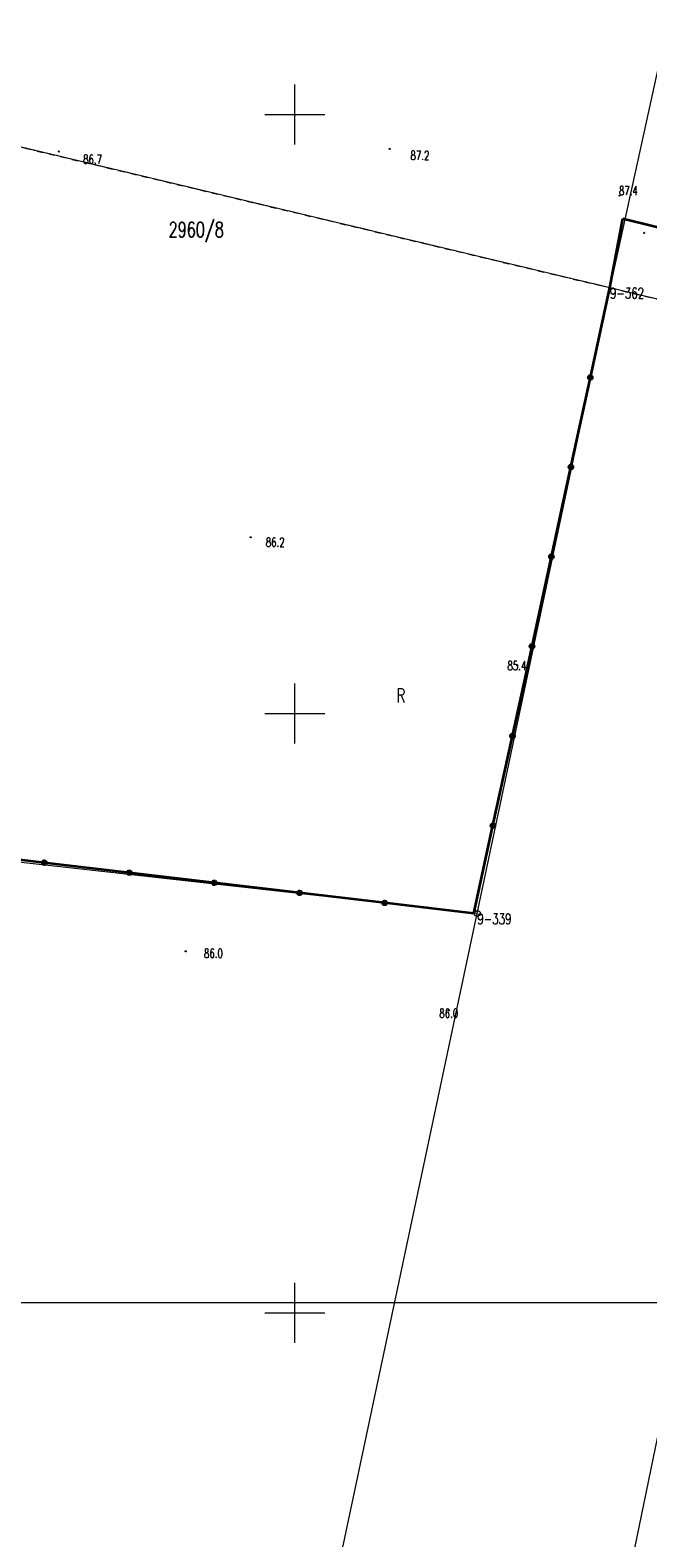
# Model space of a CAD drawing. Header units: metres. Extents: x 7427346 to 7428402, y 5774471 to 5775252.
# Tile 7 of 24: x 7427828 to 7427879, y 5774731 to 5774857. Entities that reach past the tile are written whole.
import ezdxf
from ezdxf.enums import TextEntityAlignment as Align

# ---------------------------------------------------------------- set-up
doc = ezdxf.new("R2010")
doc.units = ezdxf.units.M
doc.header["$MEASUREMENT"] = 0
for name, pattern in [('1', [0]), ('GDE', [0]), ('GUK', [2, 1.5, -0.5]), ('GUZ', [1, 0.5, -0.5])]:
    doc.linetypes.add(name, pattern=pattern)
doc.layers.get('0').update_dxf_attribs({"color": 250, "linetype": 'CONTINUOUS', "lineweight": 100})
for name, color, linetype, lineweight in [('Dzialki', 7, 'GDE', 18), ('Kontury', 3, 'GUK', 18), ('Numery_dzialek', 7, 'CONTINUOUS', 13), ('Numery_punktow', 7, 'CONTINUOUS', 9), ('Numery_uzytkow', 3, 'CONTINUOUS', 13), ('OTO_L_0', 7, 'CONTINUOUS', 35), ('OTR_T_1', 7, 'CONTINUOUS', 18), ('Podzial_sekcyjny_krzyze', 7, '1', 18), ('Punkty', 7, 'CONTINUOUS', 18), ('ramka', 7, 'CONTINUOUS', 0), ('Uzytki', 3, 'GUZ', 18)]:
    doc.layers.add(name, color=color, linetype=linetype, lineweight=lineweight)
doc.styles.get("Standard").update_dxf_attribs({"font": 'Simplex.SHX', "width": 0.75})

# ---------------------------------------------------------------- blocks, each defined once
blk = doc.blocks.new('GRT')
at = {"linetype": 'Continuous'}
blk.add_circle((0, 0), 0.25, dxfattribs=at)
blk = doc.blocks.new('GRO')
at = {"linetype": 'Continuous'}
blk.add_circle((0, 0), 0.045, dxfattribs=at)
blk = doc.blocks.new('2_OTRN')
at = {"linetype": 'Continuous'}
blk.add_circle((0, 0), 0.045, dxfattribs=at)

msp = doc.modelspace()

# ---------------------------------------------------------------- linework, layer by layer
at = {"layer": 'Dzialki'}
for p, q in [((7427899.92, 5774943.48), (7427876.29, 5774835.53)), ((7427876.29, 5774835.53), (7427797.35, 5774854.38)), ((7427865.22, 5774783.32), (7427876.29, 5774835.53)), ((7427898.92, 5774830.13), (7427876.29, 5774835.53)), ((7427865.04, 5774665.73), (7427898.92, 5774830.13)), ((7427865.22, 5774783.32), (7427782.77, 5774792.51)), ((7427836.3, 5774646.95), (7427865.22, 5774783.32))]:
    msp.add_line(p, q, dxfattribs=at)
at = {"layer": 'Kontury'}
for p, q in [((7427876.29, 5774835.53), (7427797.35, 5774854.38)), ((7427926.97, 5774823.43), (7427876.29, 5774835.53))]:
    msp.add_line(p, q, dxfattribs=at)
at = {"layer": 'OTO_L_0'}
for p, q in [((7427876.29, 5774835.53), (7427877.37, 5774841.3)), ((7427884.6, 5774839.49), (7427877.37, 5774841.3)), ((7427874.66, 5774828.05), (7427876.29, 5774835.53)), ((7427873.04, 5774820.57), (7427874.66, 5774828.05)), ((7427871.41, 5774813.09), (7427873.04, 5774820.57)), ((7427869.79, 5774805.61), (7427871.41, 5774813.09)), ((7427868.16, 5774798.13), (7427869.79, 5774805.61)), ((7427866.53, 5774790.65), (7427868.16, 5774798.13)), ((7427864.94, 5774783.32), (7427866.53, 5774790.65)), ((7427829.08, 5774787.56), (7427821.97, 5774788.4)), ((7427836.18, 5774786.72), (7427829.08, 5774787.56)), ((7427843.28, 5774785.88), (7427836.18, 5774786.72)), ((7427850.39, 5774785.04), (7427843.28, 5774785.88)), ((7427857.49, 5774784.2), (7427850.39, 5774785.04)), ((7427864.94, 5774783.32), (7427857.49, 5774784.2))]:
    msp.add_line(p, q, dxfattribs=at)
for centre in [(7427874.66, 5774828.05), (7427873.04, 5774820.57), (7427871.41, 5774813.09), (7427869.79, 5774805.61), (7427868.16, 5774798.13), (7427866.53, 5774790.65), (7427829.08, 5774787.56), (7427836.18, 5774786.72), (7427843.28, 5774785.88), (7427850.39, 5774785.04), (7427857.49, 5774784.2)]:
    msp.add_circle(centre, 0.17, dxfattribs=at)
at = {"layer": 'Podzial_sekcyjny_krzyze'}
for p, q in [((7427850, 5774847.5), (7427850, 5774852.5)), ((7427847.5, 5774850), (7427852.5, 5774850)), ((7427850, 5774797.5), (7427850, 5774802.5)), ((7427847.5, 5774800), (7427852.5, 5774800)), ((7427850, 5774747.5), (7427850, 5774752.5)), ((7427847.5, 5774750), (7427852.5, 5774750))]:
    msp.add_line(p, q, dxfattribs=at)
at = {"layer": 'ramka', "linetype": 'Continuous'}
msp.add_lwpolyline([(7427737.76, 5774960.82), (7428034.76, 5774960.82), (7428034.76, 5774750.82), (7427737.76, 5774750.82), (7427737.76, 5774960.82)], dxfattribs=at)
at = {"layer": 'Uzytki'}
for p, q in [((7427797.35, 5774854.38), (7427876.29, 5774835.53)), ((7427876.29, 5774835.53), (7427898.92, 5774830.13))]:
    msp.add_line(p, q, dxfattribs=at)

# ---------------------------------------------------------------- block references
at = {"layer": 'OTR_T_1'}
for p in [(7427857.91, 5774847.12), (7427830.3, 5774846.91), (7427877.1, 5774843.23), (7427879.15, 5774840.12), (7427846.31, 5774814.72), (7427868.56, 5774804.03), (7427840.88, 5774780.16), (7427862.83, 5774775.24)]:
    msp.add_blockref('2_OTRN', p, dxfattribs=at)
at = {"layer": 'Punkty'}
for name, p in [('GRO', (7427876.29, 5774835.53)), ('GRT', (7427865.22, 5774783.32))]:
    msp.add_blockref(name, p, dxfattribs=at)

# ---------------------------------------------------------------- texts
at = {"layer": 'Numery_dzialek', "width": 0.7}
msp.add_text('2960/8', height=1.26, dxfattribs=at).set_placement((7427839.46, 5774841.02), align=Align.TOP_LEFT)
at = {"layer": 'Numery_punktow', "width": 0.7}
for s, p in [('9-362', (7427876.29, 5774835.53)), ('9-339', (7427865.22, 5774783.32))]:
    msp.add_text(s, height=0.9, dxfattribs=at).set_placement(p, align=Align.TOP_LEFT)
at = {"layer": 'Numery_uzytkow', "width": 0.7}
msp.add_text('R', height=1.17, dxfattribs=at).set_placement((7427858.48, 5774800.93))
at = {"layer": 'OTR_T_1', "lineweight": 9, "width": 0.7}
for s, p in [('86.7', (7427832.32, 5774846.64)), ('87.2', (7427859.65, 5774846.95)), ('87.4', (7427877.05, 5774844.02)), ('86.2', (7427847.57, 5774814.68)), ('85.4', (7427867.74, 5774804.38)), ('86.0', (7427842.41, 5774780.37)), ('86.0', (7427862.05, 5774775.37))]:
    msp.add_text(s, height=0.75, dxfattribs=at).set_placement(p, align=Align.TOP_LEFT)

doc.saveas('drawing.dxf')
